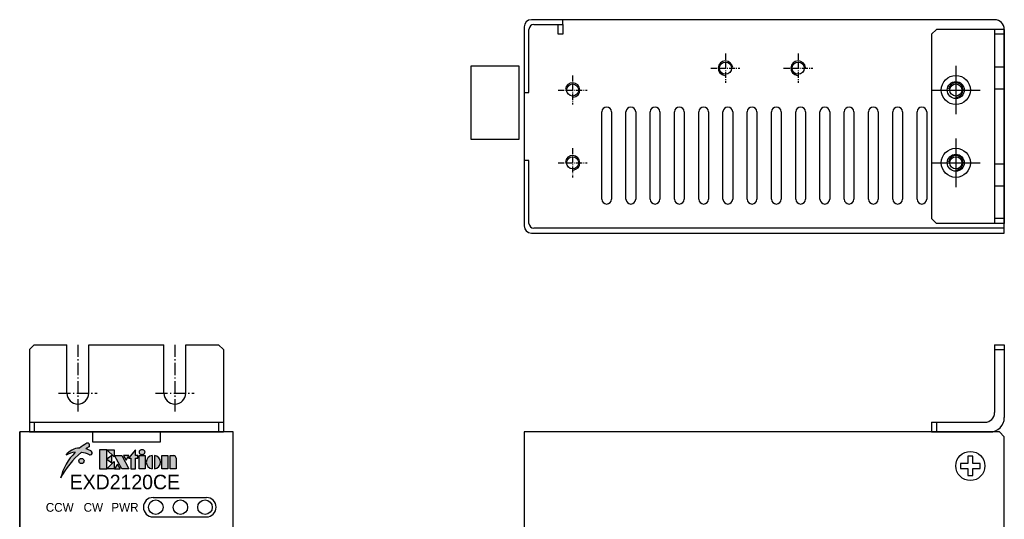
# Model space of a CAD drawing. Extents: x 10 to 213, y 7 to 270.
# Tile 4 of 4: x 10 to 213, y 167 to 270. Entities that reach past the tile are written whole.
import ezdxf

# ---------------------------------------------------------------- set-up
doc = ezdxf.new("R2010")
doc.units = 0
doc.header["$LTSCALE"] = 0.5
doc.header["$MEASUREMENT"] = 0
doc.linetypes.add('CENS', pattern=[7.5, 5, -1, 0.5, -1])
doc.layers.get('0').update_dxf_attribs({"linetype": 'CONTINUOUS'})
doc.layers.add('CEN', color=1, linetype='CENS')
doc.styles.add('K', font='sas', dxfattribs={"bigfont": 'stk'})

msp = doc.modelspace()

# ---------------------------------------------------------------- hatches: boundary and pattern name
h = msp.add_hatch(color=256)
h.paths.add_polyline_path([(23.61, 181.54, -0.023346), (24.29, 181.96, 0.169412), (24.41, 182.13, 0.502258), (23.97, 182.72, 0.141241), (23.81, 182.67, 0.049745), (22.36, 181.67, 0.242593), (19.54, 180.23, -0.127201), (21.47, 180.82, 0.140114), (18.44, 175.5, -0.102893), (22.74, 180.81, -0.080141), (24.41, 180.32, 0.099627), (24.53, 180.29, 0.721546), (24.81, 181.01, 0.031986), (24.77, 181.03, 0.076007)])
h.paths.add_polyline_path([(22.2, 179.03, 1), (23.28, 179.03, 1)], flags=17)
h.paths.add_polyline_path([(27.94, 181.35), (26.46, 181.35), (26.46, 177.41), (27.94, 177.41)])
h.paths.add_polyline_path([(29.46, 181.35), (27.99, 181.35), (29.46, 179.87)])
h.paths.add_polyline_path([(28.97, 180.12), (27.99, 179.38), (28.97, 178.64)])
h.paths.add_polyline_path([(29.46, 178.89), (27.99, 177.41), (29.46, 177.41)])
h.paths.add_polyline_path([(30.18, 178.37), (29.58, 177.41), (30.71, 177.41)], flags=17)
h.paths.add_polyline_path([(31.06, 180.12), (29.58, 180.12), (31.06, 177.41), (32.53, 177.41)])
h.paths.add_polyline_path([(32.53, 180.12), (31.41, 180.12), (31.93, 179.16)])
h.paths.add_polyline_path([(34.38, 180.12), (33.88, 180.12), (33.88, 181.35), (32.41, 179.63), (32.9, 179.63), (32.9, 177.41), (33.88, 177.41), (33.88, 179.63), (34.38, 179.63)])
h.paths.add_polyline_path([(35.85, 180.12), (34.62, 180.12), (34.62, 177.41), (35.85, 177.41)])
h.paths.add_polyline_path([(35.85, 180.86, 0.120011), (35.8, 181.04, 0.104957), (35.67, 181.2, 0.088923), (35.48, 181.31, 0.080167), (35.23, 181.35, 0.080167), (34.99, 181.31, 0.088923), (34.8, 181.2, 0.104957), (34.66, 181.04, 0.120011), (34.62, 180.86, 0.120011), (34.66, 180.67, 0.104957), (34.8, 180.51, 0.088923), (34.99, 180.4, 0.080167), (35.23, 180.36, 0.080167), (35.48, 180.4, 0.088923), (35.67, 180.51, 0.104957), (35.8, 180.67, 0.120011)])
h.paths.add_polyline_path([(37.33, 180.12, 0.909091), (37.33, 177.41)])
h.paths.add_polyline_path([(37.82, 180.12), (37.82, 177.41, 0.909091)])
h.paths.add_polyline_path([(40.52, 180.12), (39.29, 180.12), (39.29, 177.41), (40.52, 177.41)])
h.paths.add_polyline_path([(42.24, 179.63, 0.414214), (41.75, 180.12), (41.01, 180.12), (41.01, 177.41), (42.24, 177.41)])

# ---------------------------------------------------------------- linework, layer by layer
for p, q in [((211, 270), (115.5, 270)), ((122, 269), (122, 270)), ((114, 268.5), (114, 227.5)), ((115, 255), (115, 268)), ((116, 269), (122, 269)), ((121, 267), (121, 269)), ((122, 269), (122, 267)), ((199, 268), (198, 267)), ((213, 268), (199, 268)), ((211, 268), (211, 228)), ((213, 226), (213, 268)), ((213, 268), (213, 228)), ((122, 267), (121, 267)), ((198, 267), (198, 229)), ((213, 267), (211, 267)), ((113, 260.4), (103, 260.4)), ((103, 260.4), (103, 245.4)), ((113, 245.4), (113, 260.4)), ((211, 260.25), (213, 260.25)), ((114, 255), (115, 255)), ((211, 255.75), (213, 255.75)), ((130, 233), (130, 251)), ((132, 251), (132, 233)), ((135, 233), (135, 251)), ((137, 251), (137, 233)), ((140, 233), (140, 251)), ((142, 251), (142, 233)), ((145, 233), (145, 251)), ((147, 251), (147, 233)), ((150, 233), (150, 251)), ((152, 251), (152, 233)), ((155, 233), (155, 251)), ((157, 251), (157, 233)), ((160, 233), (160, 251)), ((162, 251), (162, 233)), ((165, 233), (165, 251)), ((167, 251), (167, 233)), ((170, 233), (170, 251)), ((172, 251), (172, 233)), ((175, 233), (175, 251)), ((177, 251), (177, 233)), ((180, 233), (180, 251)), ((182, 251), (182, 233)), ((185, 233), (185, 251)), ((187, 251), (187, 233)), ((190, 233), (190, 251)), ((192, 251), (192, 233)), ((195, 233), (195, 251)), ((197, 251), (197, 233)), ((103, 245.4), (113, 245.4)), ((115, 241), (114, 241)), ((115, 228), (115, 241)), ((211, 240.25), (213, 240.25)), ((211, 235.75), (213, 235.75)), ((199, 228), (198, 229)), ((213, 228), (199, 228)), ((213, 229), (211, 229)), ((115.5, 226), (213, 226)), ((213, 227), (116, 227)), ((13, 203), (12, 202)), ((12, 202), (12, 185)), ((13, 203), (19.75, 203)), ((19.75, 193), (19.75, 203)), ((24.25, 203), (39.75, 203)), ((24.25, 193), (24.25, 203)), ((39.75, 193), (39.75, 203)), ((44.25, 203), (51, 203)), ((44.25, 193), (44.25, 203)), ((51, 203), (52, 202)), ((52, 202), (52, 185)), ((211, 203), (213, 203)), ((211, 203), (211, 189)), ((211, 202), (213, 202)), ((213, 203), (213, 188)), ((12, 187), (52, 187)), ((13, 187), (13, 185)), ((51, 187), (51, 185)), ((198, 187), (198, 185)), ((198, 187), (209, 187)), ((199, 187), (199, 185)), ((54, 185), (10, 185)), ((10, 185), (10, 25)), ((10, 25), (10, 185)), ((12, 185), (52, 185)), ((25, 185), (25, 183)), ((39, 183), (39, 185)), ((54, 25), (54, 185)), ((54, 25), (54, 185)), ((212, 185), (114, 185)), ((114, 185), (114, 25)), ((198, 185), (210, 185)), ((213, 184), (212, 185)), ((25, 183), (39, 183)), ((213, 26), (213, 184)), ((27.94, 181.35), (26.46, 181.35)), ((26.46, 181.35), (26.46, 177.41)), ((27.94, 177.41), (27.94, 181.35)), ((29.46, 179.87), (27.99, 181.35)), ((27.99, 181.35), (29.46, 181.35)), ((29.46, 181.35), (29.46, 179.87)), ((33.88, 181.35), (32.41, 179.63)), ((33.88, 180.12), (33.88, 181.35)), ((28.97, 180.12), (27.99, 179.38)), ((27.99, 179.38), (28.97, 178.64)), ((27.99, 177.41), (29.46, 178.89)), ((28.97, 178.64), (28.97, 180.12)), ((29.46, 178.89), (29.46, 177.41)), ((31.06, 177.41), (29.58, 180.12)), ((29.58, 180.12), (31.06, 180.12)), ((31.06, 180.12), (32.53, 177.41)), ((32.53, 180.12), (31.41, 180.12)), ((31.41, 180.12), (31.93, 179.16)), ((31.93, 179.16), (32.53, 180.12)), ((32.41, 179.63), (32.9, 179.63)), ((32.9, 179.63), (32.9, 177.41)), ((34.38, 180.12), (33.88, 180.12)), ((33.88, 179.63), (34.38, 179.63)), ((33.88, 177.41), (33.88, 179.63)), ((34.38, 179.63), (34.38, 180.12)), ((34.62, 177.41), (34.62, 180.12)), ((34.62, 180.12), (35.85, 180.12)), ((35.85, 180.12), (35.85, 177.41)), ((37.33, 180.12), (37.33, 177.41)), ((37.82, 180.12), (37.82, 177.41)), ((39.29, 177.41), (39.29, 180.12)), ((39.29, 180.12), (40.52, 180.12)), ((40.52, 180.12), (40.52, 177.41)), ((41.01, 177.41), (41.01, 180.12)), ((41.01, 180.12), (41.75, 180.12)), ((42.24, 179.63), (42.24, 177.41)), ((205.5, 180), (205.5, 178.5)), ((206.5, 180), (205.5, 180)), ((206.5, 178.5), (206.5, 180)), ((26.46, 177.41), (27.94, 177.41)), ((29.46, 177.41), (27.99, 177.41)), ((30.18, 178.37), (29.58, 177.41)), ((29.58, 177.41), (30.71, 177.41)), ((30.71, 177.41), (30.18, 178.37)), ((32.53, 177.41), (31.06, 177.41)), ((32.9, 177.41), (33.88, 177.41)), ((35.85, 177.41), (34.62, 177.41)), ((40.52, 177.41), (39.29, 177.41)), ((42.24, 177.41), (41.01, 177.41)), ((204, 178.5), (204, 177.5)), ((205.5, 178.5), (204, 178.5)), ((204, 177.5), (205.5, 177.5)), ((205.5, 177.5), (205.5, 176)), ((208, 178.5), (206.5, 178.5)), ((206.5, 177.5), (208, 177.5)), ((206.5, 176), (206.5, 177.5)), ((208, 177.5), (208, 178.5)), ((205.5, 176), (206.5, 176)), ((37.5, 171.5), (48.5, 171.5)), ((37.5, 167.5), (48.5, 167.5))]:
    msp.add_line(p, q)
at = {"ltscale": 0.5}
for p, q in [((203, 258.5), (203, 252.5)), ((200, 255.5), (206, 255.5)), ((203, 243.5), (203, 237.5)), ((200, 240.5), (206, 240.5))]:
    msp.add_line(p, q, dxfattribs=at)
for centre, radius in [((155.5, 260), 1.25), ((170.5, 260), 1.25), ((203, 255.5), 3), ((124, 255.5), 1.25), ((203, 255.5), 1.75), ((203, 255.5), 1.25), ((124, 240.5), 1.25), ((203, 240.5), 3), ((203, 240.5), 1.75), ((203, 240.5), 1.25), ((206, 178), 3), ((22.74, 179.03), 0.538), ((38.05, 169.5), 1.5), ((43.13, 169.5), 1.5), ((48.21, 169.5), 1.5)]:
    msp.add_circle(centre, radius)
for centre, radius, start, end in [((115.5, 268.5), 1.5, 90, 180), ((211, 268), 2, 0, 90), ((116, 268), 1, 90, 180), ((155.5, 260), 1.5, 4.4369, 264.099), ((170.5, 260), 1.5, 4.4369, 264.099), ((124, 255.5), 1.5, 274.4369, 174.099), ((203, 255.5), 1.5, 274.4369, 174.099), ((131, 251), 1, 0, 180), ((136, 251), 1, 0, 180), ((141, 251), 1, 0, 180), ((146, 251), 1, 0, 180), ((151, 251), 1, 0, 180), ((156, 251), 1, 0, 180), ((161, 251), 1, 0, 180), ((166, 251), 1, 0, 180), ((171, 251), 1, 0, 180), ((176, 251), 1, 0, 180), ((181, 251), 1, 0, 180), ((186, 251), 1, 0, 180), ((191, 251), 1, 0, 180), ((196, 251), 1, 0, 180), ((124, 240.5), 1.5, 274.4369, 174.099), ((203, 240.5), 1.5, 274.4369, 174.099), ((131, 233), 1, 180, 0), ((136, 233), 1, 180, 0), ((141, 233), 1, 180, 0), ((146, 233), 1, 180, 0), ((151, 233), 1, 180, 0), ((156, 233), 1, 180, 0), ((161, 233), 1, 180, 0), ((166, 233), 1, 180, 0), ((171, 233), 1, 180, 0), ((176, 233), 1, 180, 0), ((181, 233), 1, 180, 0), ((186, 233), 1, 180, 0), ((191, 233), 1, 180, 0), ((196, 233), 1, 180, 0), ((115.5, 227.5), 1.5, 180, 270), ((116, 228), 1, 180, 270), ((22, 193), 2.25, 180, 0), ((42, 193), 2.25, 180, 0), ((209, 189), 2, 270, 0), ((210, 188), 3, 270, 0), ((23.97, 182.41), 0.307, 89.8617, 122.019), ((23.97, 182.26), 0.461, 343.1878, 89.8617), ((29.26, 172.87), 11.13, 134.4307, 166.3347), ((33.35, 167.83), 16.77, 129.2701, 152.7688), ((22.35, 178.22), 3.45, 89.9413, 144.4859), ((21.66, 176.8), 4.02, 92.6978, 121.6944), ((28.1, 174.89), 8.89, 118.846, 130.2373), ((22.05, 175.38), 5.47, 64.4613, 82.7892), ((28.5, 174.44), 8.62, 119.2096, 124.5592), ((22.54, 177.48), 4.2, 57.7959, 75.1819), ((24.12, 182.21), 0.307, 304.7266, 343.1878), ((24.55, 180.69), 0.406, 267.219, 50.4678), ((24.61, 180.77), 0.307, 50.4678, 57.7959), ((35.02, 180.86), 0.396, 152.6264, 180), ((35.02, 180.86), 0.396, 180, 207.3736), ((35.12, 180.8), 0.515, 128.6598, 152.6264), ((35.12, 180.91), 0.515, 207.3736, 231.3402), ((35.19, 180.72), 0.624, 108.3337, 128.6598), ((35.23, 180.58), 0.766, 90, 108.3337), ((35.23, 180.58), 0.766, 71.6663, 90), ((35.28, 180.72), 0.624, 51.3402, 71.6663), ((35.35, 180.8), 0.515, 27.3736, 51.3402), ((35.35, 180.91), 0.515, 308.6598, 332.6264), ((35.45, 180.86), 0.396, 0, 27.3736), ((35.45, 180.86), 0.396, 332.6264, 360), ((24.54, 180.6), 0.307, 244.4613, 267.219), ((35.19, 181), 0.624, 231.3402, 251.6663), ((35.23, 181.13), 0.766, 251.6663, 270), ((35.23, 181.13), 0.766, 270, 288.3337), ((35.28, 181), 0.624, 288.3337, 308.6598), ((37.45, 178.77), 1.36, 95.4526, 264.5474), ((37.69, 178.77), 1.36, 275.4526, 84.5474), ((41.75, 179.63), 0.492, 360, 90), ((37.5, 169.5), 2, 90, 270), ((48.5, 169.5), 2, 270, 90)]:
    msp.add_arc(centre, radius, start, end)
at = {"layer": 'CEN', "ltscale": 0.5}
for p, q in [((155.5, 263), (155.5, 257)), ((170.5, 263), (170.5, 257)), ((152.5, 260), (158.5, 260)), ((167.5, 260), (173.5, 260)), ((124, 258.5), (124, 252.5)), ((121, 255.5), (127, 255.5)), ((124, 243.5), (124, 237.5)), ((121, 240.5), (127, 240.5))]:
    msp.add_line(p, q, dxfattribs=at)
at = {"layer": 'CEN'}
for p, q in [((203, 260.5), (203, 250.5)), ((198, 255.5), (208, 255.5)), ((203, 245.5), (203, 235.5)), ((198, 240.5), (208, 240.5)), ((22, 203), (22, 189)), ((42, 203), (42, 189)), ((18, 193), (26, 193)), ((38, 193), (46, 193))]:
    msp.add_line(p, q, dxfattribs=at)

# ---------------------------------------------------------------- texts
at = {"style": 'K'}
for s, height, p in [('EXD2120CE', 3, (20.31, 173.19)), ('CCW', 1.8, (15.38, 168.56)), ('CW', 1.8, (23.18, 168.56)), ('PWR', 1.8, (28.89, 168.58))]:
    msp.add_text(s, height=height, dxfattribs=at).set_placement(p)

doc.saveas('drawing.dxf')
